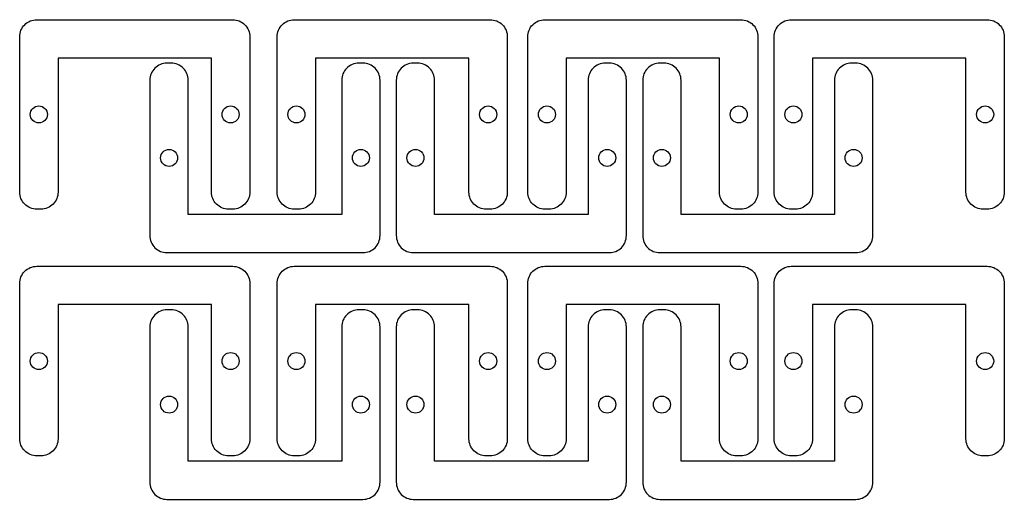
# Model space of a CAD drawing. Header units: millimetres. Extents: x -58 to 173, y -144 to -32.
import ezdxf

# ---------------------------------------------------------------- set-up
doc = ezdxf.new("R2010")
doc.units = ezdxf.units.MM

msp = doc.modelspace()

# ---------------------------------------------------------------- linework, layer by layer
for points in [[(-48.56, -40.76), (-48.56, -72.26, -0.414214), (-52.56, -76.26), (-53.56, -76.26, -0.414214), (-57.56, -72.26), (-57.56, -35.76, -0.414214), (-53.56, -31.76), (-7.56, -31.76, -0.414214), (-3.56, -35.76), (-3.56, -72.26, -0.414214), (-7.56, -76.26), (-8.56, -76.26, -0.414214), (-12.56, -72.26), (-12.56, -40.76)], [(11.87, -40.76), (11.87, -72.26, -0.414214), (7.87, -76.26), (6.87, -76.26, -0.414214), (2.87, -72.26), (2.87, -35.76, -0.414214), (6.87, -31.76), (52.87, -31.76, -0.414214), (56.87, -35.76), (56.87, -72.26, -0.414214), (52.87, -76.26), (51.87, -76.26, -0.414214), (47.87, -72.26), (47.87, -40.76)], [(70.67, -40.76), (70.67, -72.26, -0.414214), (66.67, -76.26), (65.67, -76.26, -0.414214), (61.67, -72.26), (61.67, -35.76, -0.414214), (65.67, -31.76), (111.67, -31.76, -0.414214), (115.67, -35.76), (115.67, -72.26, -0.414214), (111.67, -76.26), (110.67, -76.26, -0.414214), (106.67, -72.26), (106.67, -40.76)], [(128.49, -40.76), (128.49, -72.26, -0.414214), (124.49, -76.26), (123.49, -76.26, -0.414214), (119.49, -72.26), (119.49, -35.76, -0.414214), (123.49, -31.76), (169.49, -31.76, -0.414214), (173.49, -35.76), (173.49, -72.26, -0.414214), (169.49, -76.26), (168.49, -76.26, -0.414214), (164.49, -72.26), (164.49, -40.76)], [(-18, -77.48), (-18, -45.98, 0.414214), (-22, -41.98), (-23, -41.98, 0.414214), (-27, -45.98), (-27, -82.48, 0.414214), (-23, -86.48), (23, -86.48, 0.414214), (27, -82.48), (27, -45.98, 0.414214), (23, -41.98), (22, -41.98, 0.414214), (18, -45.98), (18, -77.48)], [(39.81, -77.48), (39.81, -45.98, 0.414214), (35.81, -41.98), (34.81, -41.98, 0.414214), (30.81, -45.98), (30.81, -82.48, 0.414214), (34.81, -86.48), (80.81, -86.48, 0.414214), (84.81, -82.48), (84.81, -45.98, 0.414214), (80.81, -41.98), (79.81, -41.98, 0.414214), (75.81, -45.98), (75.81, -77.48)], [(97.63, -77.48), (97.63, -45.98, 0.414214), (93.63, -41.98), (92.63, -41.98, 0.414214), (88.63, -45.98), (88.63, -82.48, 0.414214), (92.63, -86.48), (138.63, -86.48, 0.414214), (142.63, -82.48), (142.63, -45.98, 0.414214), (138.63, -41.98), (137.63, -41.98, 0.414214), (133.63, -45.98), (133.63, -77.48)], [(-48.56, -98.69), (-48.56, -130.19, -0.414214), (-52.56, -134.19), (-53.56, -134.19, -0.414214), (-57.56, -130.19), (-57.56, -93.69, -0.414214), (-53.56, -89.69), (-7.56, -89.69, -0.414214), (-3.56, -93.69), (-3.56, -130.19, -0.414214), (-7.56, -134.19), (-8.56, -134.19, -0.414214), (-12.56, -130.19), (-12.56, -98.69)], [(11.87, -98.69), (11.87, -130.19, -0.414214), (7.87, -134.19), (6.87, -134.19, -0.414214), (2.87, -130.19), (2.87, -93.69, -0.414214), (6.87, -89.69), (52.87, -89.69, -0.414214), (56.87, -93.69), (56.87, -130.19, -0.414214), (52.87, -134.19), (51.87, -134.19, -0.414214), (47.87, -130.19), (47.87, -98.69)], [(70.67, -98.69), (70.67, -130.19, -0.414214), (66.67, -134.19), (65.67, -134.19, -0.414214), (61.67, -130.19), (61.67, -93.69, -0.414214), (65.67, -89.69), (111.67, -89.69, -0.414214), (115.67, -93.69), (115.67, -130.19, -0.414214), (111.67, -134.19), (110.67, -134.19, -0.414214), (106.67, -130.19), (106.67, -98.69)], [(128.49, -98.69), (128.49, -130.19, -0.414214), (124.49, -134.19), (123.49, -134.19, -0.414214), (119.49, -130.19), (119.49, -93.69, -0.414214), (123.49, -89.69), (169.49, -89.69, -0.414214), (173.49, -93.69), (173.49, -130.19, -0.414214), (169.49, -134.19), (168.49, -134.19, -0.414214), (164.49, -130.19), (164.49, -98.69)], [(-18, -135.42), (-18, -103.92, 0.414214), (-22, -99.92), (-23, -99.92, 0.414214), (-27, -103.92), (-27, -140.42, 0.414214), (-23, -144.42), (23, -144.42, 0.414214), (27, -140.42), (27, -103.92, 0.414214), (23, -99.92), (22, -99.92, 0.414214), (18, -103.92), (18, -135.42)], [(39.81, -135.42), (39.81, -103.92, 0.414214), (35.81, -99.92), (34.81, -99.92, 0.414214), (30.81, -103.92), (30.81, -140.42, 0.414214), (34.81, -144.42), (80.81, -144.42, 0.414214), (84.81, -140.42), (84.81, -103.92, 0.414214), (80.81, -99.92), (79.81, -99.92, 0.414214), (75.81, -103.92), (75.81, -135.42)], [(97.63, -135.42), (97.63, -103.92, 0.414214), (93.63, -99.92), (92.63, -99.92, 0.414214), (88.63, -103.92), (88.63, -140.42, 0.414214), (92.63, -144.42), (138.63, -144.42, 0.414214), (142.63, -140.42), (142.63, -103.92, 0.414214), (138.63, -99.92), (137.63, -99.92, 0.414214), (133.63, -103.92), (133.63, -135.42)]]:
    msp.add_lwpolyline(points, format="xyb", close=True)
for centre in [(-53.06, -54.01), (-8.06, -54.01), (7.37, -54.01), (52.37, -54.01), (66.17, -54.01), (111.17, -54.01), (123.99, -54.01), (168.99, -54.01), (-22.5, -64.23), (22.5, -64.23), (35.31, -64.23), (80.31, -64.23), (93.13, -64.23), (138.13, -64.23), (-53.06, -111.94), (-8.06, -111.94), (7.37, -111.94), (52.37, -111.94), (66.17, -111.94), (111.17, -111.94), (123.99, -111.94), (168.99, -111.94), (-22.5, -122.17), (22.5, -122.17), (35.31, -122.17), (80.31, -122.17), (93.13, -122.17), (138.13, -122.17)]:
    msp.add_circle(centre, 2)

doc.saveas('drawing.dxf')
